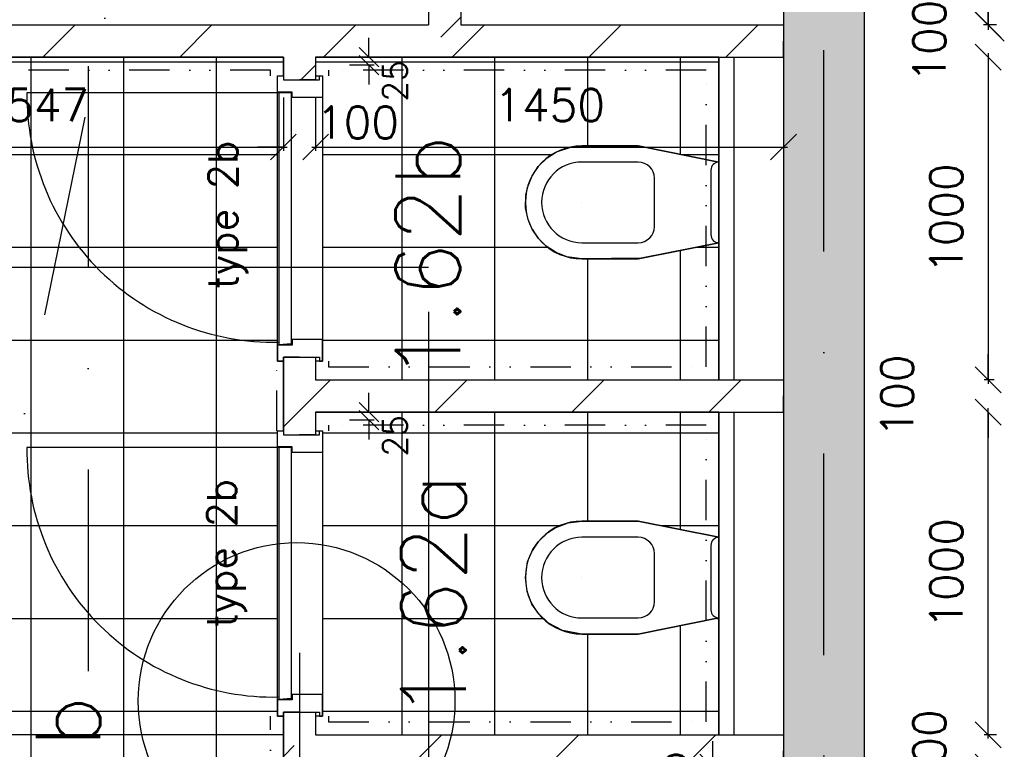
# Model space of a CAD drawing. Extents: x -171140 to 151546, y -8083 to 162438.
# Tile 82 of 96: x 38490 to 41541, y 83257 to 85518. Entities that reach past the tile are written whole.
import ezdxf
from ezdxf.enums import TextEntityAlignment as Align

# ---------------------------------------------------------------- set-up
doc = ezdxf.new("R2010")
doc.units = 0
doc.header["$LTSCALE"] = 50
doc.header["$MEASUREMENT"] = 0
doc.header["$PDMODE"] = 3
doc.header["$PDSIZE"] = 0.001
for name, pattern in [('DIVIDE', [31.25, 12.5, -6.25, 0, -6.25, 0, -6.25]), ('HIDDEN2', [0.1875, 0.125, -0.0625]), ('STRAM_0WT$0$DASHDOT', [25, 12.5, -6.25, 0, -6.25])]:
    doc.linetypes.add(name, pattern=pattern)
doc.layers.get('0').update_dxf_attribs({"linetype": 'CONTINUOUS'})
doc.layers.get('DEFPOINTS').update_dxf_attribs({"linetype": 'CONTINUOUS'})
for name, color, linetype in [('00', 7, 'CONTINUOUS'), ('_DETAILNUMMERS', 4, 'CONTINUOUS'), ('_DETAILNUMMERSTEKST', 4, 'CONTINUOUS'), ('A--A21--_F12--', 7, 'CONTINUOUS'), ('A--A21--_F123-', 9, 'CONTINUOUS'), ('A--A22--_F123-', 9, 'CONTINUOUS'), ('A--L08A1_HULPLIJNEN', 7, 'CONTINUOUS'), ('A--L21--', 3, 'CONTINUOUS'), ('A--L21--_F12--', 7, 'CONTINUOUS'), ('A--L22--_F-2--', 7, 'CONTINUOUS'), ('A--L24AC1_TRAPPEN', 1, 'HIDDEN2'), ('A--L32--', 7, 'CONTINUOUS'), ('A--L32--_F123-', 1, 'CONTINUOUS'), ('A--L32--_F123-DRAAIR', 7, 'CONTINUOUS'), ('A--L70--INVENTARIS', 2, 'CONTINUOUS'), ('A--L74--', 7, 'CONTINUOUS'), ('A--L74--_F-23-', 7, 'CONTINUOUS'), ('A--M$1A-_F123-', 1, 'CONTINUOUS'), ('A--M1$A-_F123-', 1, 'CONTINUOUS'), ('A--T$1A-_F123-_R', 4, 'CONTINUOUS'), ('STRAM_0WT$0$A--L$7A-_STRAM', 1, 'STRAM_0WT$0$DASHDOT'), ('TEGELS', 253, 'CONTINUOUS'), ('TEKSTKOZIJNMERK', 2, 'CONTINUOUS'), ('X--LR---_CP', 7, 'CONTINUOUS')]:
    doc.layers.add(name, color=color, linetype=linetype)
doc.styles.add('ALFA-0_25', font='ROMANS')
doc.styles.add('B-01', font='SIMPLEX.SHX', dxfattribs={"width": 0.8, "height": 4.5})
doc.styles.add('HIEMSTRA', font='romans.shx')
doc.dimstyles.new('BEILEN', dxfattribs={"dimscale": 40, "dimtxt": 2.5, "dimasz": 2, "dimexe": 0.3, "dimexo": 0.3, "dimgap": 2, "dimtad": 1, "dimdec": 0, "dimzin": 0, "dimtxsty": 'HIEMSTRA', "dimblk1": 'OBLIQUE', "dimblk2": 'OBLIQUE', "dimsah": 1, "dimcen": -0.09, "dimdle": 0.3, "dimse1": 1, "dimclrd": 2, "dimclre": 2, "dimclrt": 3, "dimazin": 3, "dimtfac": 1, "dimtdec": 4, "dimtofl": 0, "dimtmove": 0, "dimatfit": 3, "dimtvp": 625, "dimtolj": 1, "dimtzin": 0})
doc.dimstyles.get("Standard").update_dxf_attribs({"dimscale": 40, "dimtxt": 2.5, "dimasz": 2, "dimexe": 0.3, "dimexo": 0.3, "dimgap": 2, "dimtad": 0, "dimdec": 0, "dimzin": 0, "dimtxsty": 'HIEMSTRA', "dimblk1": 'OBLIQUE', "dimblk2": 'OBLIQUE', "dimsah": 1, "dimcen": -0.09, "dimdle": 0.3, "dimse1": 1, "dimclrd": 2, "dimclre": 2, "dimclrt": 3, "dimazin": 3, "dimtfac": 1, "dimtdec": 4, "dimtix": 1, "dimtmove": 0, "dimatfit": 3, "dimtvp": 625, "dimtolj": 1, "dimtzin": 0})
doc.dimstyles.new('STANDARD$0', dxfattribs={"dimscale": 50, "dimtxt": 2.5, "dimasz": 2, "dimexe": 2, "dimexo": 0, "dimgap": 2, "dimtad": 1, "dimdec": 0, "dimzin": 0, "dimtxsty": 'ALFA-0_25', "dimblk1": 'OBLIQUE', "dimblk2": 'OBLIQUE', "dimsah": 1, "dimcen": -3, "dimdle": 2, "dimclrd": 1, "dimclre": 1, "dimclrt": 2, "dimazin": 3, "dimtfac": 0.666667, "dimtofl": 0, "dimtmove": 0, "dimatfit": 3, "dimtvp": 0.833333, "dimtolj": 1, "dimtzin": 0})
pattern_1 = [(45, (-39357.13, -84351.86), (-212.132, 212.132), [])]
pattern_2 = [(45, (-39357.13, -85451.86), (-212.132, 212.132), [])]
pattern_3 = [(45, (-39357.13, -83251.86), (-212.132, 212.132), [])]

# ---------------------------------------------------------------- blocks, each defined once
blk = doc.blocks.new('*U1201')
at = {"layer": 'A--A22--_F123-', "linetype": 'CONTINUOUS'}
h = blk.add_hatch(dxfattribs=at)
h.set_pattern_fill('ALFALINE', color=256, scale=300, style=0)
h.set_pattern_definition(pattern_1)
h.paths.add_polyline_path([(0, 0), (50, 50), (1500, 50), (1500, 0), (1500, -50), (50, -50)])
at = {"layer": 'A--L22--_F-2--', "color": 3, "linetype": 'CONTINUOUS'}
for points in [[(50, 50), (50, 50), (1500, 50), (1500, 0)], [(50, -50), (50, -50), (1500, -50), (1500, 0)]]:
    blk.add_lwpolyline(points, dxfattribs=at)
blk = doc.blocks.new('Q070119-')
at = {"layer": 'X--LR---_CP'}
for p in [(0, 0), (0, 0), (350, 0)]:
    blk.add_point(p, dxfattribs=at)
blk = doc.blocks.new('Q070120-')
at = {"layer": 'X--LR---_CP'}
for p in [(0, 0), (0, 0), (350, 0)]:
    blk.add_point(p, dxfattribs=at)
blk = doc.blocks.new('Q070121-')
at = {"layer": 'X--LR---_CP', "color": 3}
blk.add_point((600, 0), dxfattribs=at)
blk.add_point((600, 0), dxfattribs=at)
blk.add_point((600, 0), dxfattribs=at)
blk = doc.blocks.new('Q070065-')
at = {"layer": 'A--L74--_F-23-', "color": 1, "linetype": 'CONTINUOUS'}
for points in [[(125, 0), (175, -250), (175, -425, -1), (-175, -425), (-175, -250), (-125, 0)], [(-125, 0), (125, 0, -0.41), (100, -25), (-100, -25, -0.41), (-125, 0)], [(-75, -200), (75, -200, -0.41), (125, -250), (125, -425, -1), (-125, -425), (-125, -250, -0.41), (-75, -200)]]:
    blk.add_lwpolyline(points, format="xyb", dxfattribs=at)
at = {"layer": 'A--L74--_F-23-', "color": 255}
blk.add_circle((0, 0), 0.0123, dxfattribs=at)
at = {"layer": 'X--LR---_CP'}
for p in [(-125, 0), (-125, 0), (0, -425)]:
    blk.add_point(p, dxfattribs=at)
at = {"layer": 'A--L74--'}
for name, p, rotation in [('Q070120-', (-175, 0), 0.08), ('Q070121-', (0, 0), 270)]:
    blk.add_blockref(name, p, dxfattribs=dict(at, rotation=rotation))
at = {"layer": 'A--L74--', "extrusion": (0, -1, 0)}
blk.add_blockref('Q070119-', (-175, 0), dxfattribs=at)
blk = doc.blocks.new('DR_780TYPE2')
at = {"layer": 'A--L32--_F123-', "color": 1}
blk.add_line((67, 0), (817, 0), dxfattribs=at)
at = {"layer": 'A--L32--_F123-'}
for points in [[(0, 9), (0, 0), (67, 0), (67, 93.8), (50, 93.8), (50, 139), (0, 139), (0, 121), (12, 121), (12, 9), (0, 9)], [(52, 95.6), (52, 135.6), (832, 135.6), (829, 95.6), (52, 95.6)], [(884, 9), (884, 0), (817, 0), (817, 93.8), (834, 93.8), (834, 139), (884, 139), (884, 121), (872, 121), (872, 9), (884, 9)]]:
    blk.add_lwpolyline(points, close=True, dxfattribs=at)
at = {"layer": 'A--L32--_F123-DRAAIR', "color": 1}
blk.add_lwpolyline([(52, 135.6), (52, 915.6, -0.423925), (824.9, 135.8)], format="xyb", dxfattribs=at)
at = {"layer": 'X--LR---_CP', "color": 1}
for p in [(12, 121), (12, 9)]:
    blk.add_point(p, dxfattribs=at)
at = {"layer": 'X--LR---_CP', "color": 2}
for p in [(872, 121), (872, 9)]:
    blk.add_point(p, dxfattribs=at)
at = {"layer": 'X--LR---_CP'}
blk.add_point((0, 0), dxfattribs=at)
blk = doc.blocks.new('_OBLIQUE')
at = {"color": 0, "linetype": 'BYBLOCK'}
blk.add_line((-0.5, -0.5), (0.5, 0.5), dxfattribs=at)
blk = doc.blocks.new('*D79')
at = {"layer": 'A--M$1A-_F123-', "color": 2}
for p, q in [((41491.3, 83301.9), (41491.3, 83381.9)), ((41517.3, 83301.9), (41479.3, 83301.9)), ((41491.3, 83201.9), (41491.3, 83121.9))]:
    blk.add_line(p, q, dxfattribs=at)
at = {"layer": 'DEFPOINTS', "color": 0}
for p in [(41491.3, 83301.9), (41529.3, 83301.9), (41529.3, 83201.9)]:
    blk.add_point(p, dxfattribs=at)
at = {"layer": 'A--M$1A-_F123-', "color": 2, "xscale": 80, "yscale": 80, "zscale": 80}
for p, rotation in [((41491.3, 83301.9), 270), ((41491.3, 83201.9), 90)]:
    blk.add_blockref('_OBLIQUE', p, dxfattribs=dict(at, rotation=rotation))
at = {"layer": 'A--M$1A-_F123-', "color": 3, "insert": (41309.3, 83251.9), "char_height": 100, "attachment_point": 5, "rotation": 90, "style": 'HIEMSTRA'}
blk.add_mtext('\\A1;100', dxfattribs=at)
blk = doc.blocks.new('*D81')
at = {"layer": 'A--M$1A-_F123-', "color": 2}
for p, q in [((41491.3, 85413.9), (41491.3, 84389.9)), ((41509.7, 84401.9), (41479.3, 84401.9))]:
    blk.add_line(p, q, dxfattribs=at)
at = {"layer": 'DEFPOINTS', "color": 0}
for p in [(41521.7, 85401.9), (41491.3, 84401.9), (41521.7, 84401.9)]:
    blk.add_point(p, dxfattribs=at)
at = {"layer": 'A--M$1A-_F123-', "color": 2, "xscale": 80, "yscale": 80, "zscale": 80}
for p, rotation in [((41491.3, 85401.9), 90), ((41491.3, 84401.9), 270)]:
    blk.add_blockref('_OBLIQUE', p, dxfattribs=dict(at, rotation=rotation))
at = {"layer": 'A--M$1A-_F123-', "color": 3, "insert": (41361.3, 84901.9), "char_height": 100, "attachment_point": 5, "rotation": 90, "style": 'HIEMSTRA'}
blk.add_mtext('\\A1;1000', dxfattribs=at)
blk = doc.blocks.new('*D82')
at = {"layer": 'A--M$1A-_F123-', "color": 2}
for p, q in [((41491.3, 85501.9), (41491.3, 85581.9)), ((41517.3, 85501.9), (41479.3, 85501.9)), ((41491.3, 85401.9), (41491.3, 85321.9))]:
    blk.add_line(p, q, dxfattribs=at)
at = {"layer": 'DEFPOINTS', "color": 0}
for p in [(41491.3, 85501.9), (41529.3, 85501.9), (41529.3, 85401.9)]:
    blk.add_point(p, dxfattribs=at)
at = {"layer": 'A--M$1A-_F123-', "color": 2, "xscale": 80, "yscale": 80, "zscale": 80}
for p, rotation in [((41491.3, 85501.9), 270), ((41491.3, 85401.9), 90)]:
    blk.add_blockref('_OBLIQUE', p, dxfattribs=dict(at, rotation=rotation))
at = {"layer": 'A--M$1A-_F123-', "color": 3, "insert": (41309.3, 85451.9), "char_height": 100, "attachment_point": 5, "rotation": 90, "style": 'HIEMSTRA'}
blk.add_mtext('\\A1;100', dxfattribs=at)
blk = doc.blocks.new('*D83')
at = {"layer": 'A--M$1A-_F123-', "color": 2}
for p, q in [((41491.3, 87111.9), (41491.3, 85486.9)), ((41506.7, 85501.9), (41476.3, 85501.9))]:
    blk.add_line(p, q, dxfattribs=at)
at = {"layer": 'DEFPOINTS', "color": 0}
for p in [(41521.7, 87096.9), (41491.3, 85501.9), (41521.7, 85501.9)]:
    blk.add_point(p, dxfattribs=at)
at = {"layer": 'A--M$1A-_F123-', "color": 2, "xscale": 100, "yscale": 100, "zscale": 100}
for p, rotation in [((41491.3, 87096.9), 90), ((41491.3, 85501.9), 270)]:
    blk.add_blockref('_OBLIQUE', p, dxfattribs=dict(at, rotation=rotation))
at = {"layer": 'A--M$1A-_F123-', "color": 3, "insert": (41328.4, 86404.8), "char_height": 125, "attachment_point": 5, "rotation": 90, "style": 'HIEMSTRA'}
blk.add_mtext('\\A1;1595', dxfattribs=at)
blk = doc.blocks.new('STRAM_0WT')
at = {"layer": 'STRAM_0WT$0$A--L$7A-_STRAM'}
for p, q in [((-34180.516, 66443.644), (-38993.943, 42813.838)), ((-34634.944, 23800), (-34634.801, 63702.184)), ((-36914.938, 63128.251), (-36914.938, 23800))]:
    blk.add_line(p, q, dxfattribs=at)
blk = doc.blocks.new('*U1056')
at = {"layer": 'A--A22--_F123-', "linetype": 'CONTINUOUS'}
h = blk.add_hatch(dxfattribs=at)
h.set_pattern_fill('ALFALINE', color=256, scale=300, style=0)
h.set_pattern_definition([(45, (-39807.13, -86203.86), (-212.132, 212.132), [])])
h.paths.add_polyline_path([(0, 0), (50, 0), (50, -702), (0, -752), (-50, -702), (-50, 0)])
at = {"layer": 'A--L22--_F-2--', "color": 3, "linetype": 'CONTINUOUS'}
for points in [[(0, 0), (-50, 0), (-50, -702), (-50, -702)], [(0, 0), (50, 0), (50, -702), (50, -702)]]:
    blk.add_lwpolyline(points, dxfattribs=at)
blk = doc.blocks.new('*U1040')
at = {"layer": 'A--A22--_F123-', "linetype": 'CONTINUOUS'}
h = blk.add_hatch(dxfattribs=at)
h.set_pattern_fill('ALFALINE', color=256, scale=300, style=0)
h.set_pattern_definition([(45, (-39807.13, -85451.86), (-212.132, 212.132), [])])
h.paths.add_polyline_path([(0, 0), (50, 50), (1050, 50), (1050, 0), (1050, -50), (0, -50)])
at = {"layer": 'A--L22--_F-2--', "color": 3, "linetype": 'CONTINUOUS'}
for points in [[(50, 50), (50, 50), (1050, 50), (1050, 0)], [(0, -50), (0, -50), (1050, -50), (1050, 0)]]:
    blk.add_lwpolyline(points, dxfattribs=at)
blk = doc.blocks.new('*U1039')
at = {"layer": 'A--A22--_F123-', "linetype": 'CONTINUOUS'}
h = blk.add_hatch(dxfattribs=at)
h.set_pattern_fill('ALFALINE', color=256, scale=300, style=0)
h.set_pattern_definition([(45, (-38105.6, -85451.86), (-212.132, 212.132), [])])
h.paths.add_polyline_path([(0, 0), (50, 50), (1251.5, 50), (1251.5, 0), (1201.5, -50), (0, -50)])
at = {"layer": 'A--L22--_F-2--', "color": 3, "linetype": 'CONTINUOUS'}
for points in [[(50, 50), (50, 50), (1251.5, 50), (1251.5, 50)], [(0, -50), (0, -50), (1201.5, -50), (1201.5, -50)]]:
    blk.add_lwpolyline(points, dxfattribs=at)
blk = doc.blocks.new('*U1038')
at = {"layer": 'A--A22--_F123-', "linetype": 'CONTINUOUS'}
h = blk.add_hatch(dxfattribs=at)
h.set_pattern_fill('ALFALINE', color=256, scale=300, style=0)
h.set_pattern_definition(pattern_2)
h.paths.add_polyline_path([(0, 0), (0, 50), (400, 50), (450, 0), (450, -50), (50, -50)])
at = {"layer": 'A--L22--_F-2--', "color": 3, "linetype": 'CONTINUOUS'}
for points in [[(0, 50), (0, 50), (400, 50), (400, 50)], [(50, -50), (50, -50), (450, -50), (450, -50)]]:
    blk.add_lwpolyline(points, dxfattribs=at)
blk = doc.blocks.new('*U1037')
at = {"layer": 'A--A22--_F123-', "linetype": 'CONTINUOUS'}
h = blk.add_hatch(dxfattribs=at)
h.set_pattern_fill('ALFALINE', color=256, scale=300, style=0)
h.set_pattern_definition(pattern_3)
h.paths.add_polyline_path([(0, 0), (50, 50), (1500, 50), (1500, 0), (1500, -50), (50, -50)])
at = {"layer": 'A--L22--_F-2--', "color": 3, "linetype": 'CONTINUOUS'}
for points in [[(50, 50), (50, 50), (1500, 50), (1500, 0)], [(50, -50), (50, -50), (1500, -50), (1500, 0)]]:
    blk.add_lwpolyline(points, dxfattribs=at)
blk = doc.blocks.new('*U1033')
at = {"layer": 'A--A22--_F123-', "linetype": 'CONTINUOUS'}
h = blk.add_hatch(dxfattribs=at)
h.set_pattern_fill('ALFALINE', color=256, scale=300, style=0)
h.set_pattern_definition([(45, (-39357.13, -83371.86), (-212.132, 212.132), [])])
h.paths.add_polyline_path([(0, 0), (50, 0), (50, -70), (0, -120), (-50, -170), (-50, 0)])
at = {"layer": 'A--L22--_F-2--', "color": 3, "linetype": 'CONTINUOUS'}
for points in [[(0, 0), (-50, 0), (-50, -170), (-50, -170)], [(0, 0), (50, 0), (50, -70), (50, -70)]]:
    blk.add_lwpolyline(points, dxfattribs=at)
blk = doc.blocks.new('*U1032')
at = {"layer": 'A--A22--_F123-', "linetype": 'CONTINUOUS'}
h = blk.add_hatch(dxfattribs=at)
h.set_pattern_fill('ALFALINE', color=256, scale=300, style=0)
h.set_pattern_definition(pattern_3)
h.paths.add_polyline_path([(0, 0), (-50, 50), (-50, -600), (0, -650), (50, -650), (50, -50)])
at = {"layer": 'A--L22--_F-2--', "color": 3, "linetype": 'CONTINUOUS'}
for points in [[(-50, 50), (-50, 50), (-50, -600), (-50, -600)], [(50, -50), (50, -50), (50, -650), (50, -650)]]:
    blk.add_lwpolyline(points, dxfattribs=at)
blk = doc.blocks.new('*D277')
at = {"layer": 'A--M$1A-_F123-', "color": 2, "linetype": 'CONTINUOUS'}
for p, q in [((41491.3, 84401.9), (41491.3, 84481.9)), ((41491.3, 84301.9), (41491.3, 84221.9))]:
    blk.add_line(p, q, dxfattribs=at)
at = {"layer": 'DEFPOINTS', "color": 0, "linetype": 'CONTINUOUS'}
for p in [(41491.3, 84401.9), (41491.3, 84301.9), (41491.3, 84301.9)]:
    blk.add_point(p, dxfattribs=at)
at = {"layer": 'A--M$1A-_F123-', "color": 2, "linetype": 'CONTINUOUS', "xscale": 80, "yscale": 80, "zscale": 80}
for p, rotation in [((41491.3, 84401.9), 270), ((41491.3, 84301.9), 90)]:
    blk.add_blockref('_OBLIQUE', p, dxfattribs=dict(at, rotation=rotation))
at = {"layer": 'A--M$1A-_F123-', "color": 3, "linetype": 'CONTINUOUS', "insert": (41209.3, 84351.9), "char_height": 100, "attachment_point": 5, "rotation": 90, "style": 'HIEMSTRA'}
blk.add_mtext('\\A1;100', dxfattribs=at)
blk = doc.blocks.new('*D278')
at = {"layer": 'A--M$1A-_F123-', "color": 2, "linetype": 'CONTINUOUS'}
blk.add_line((41491.3, 83289.9), (41491.3, 84313.9), dxfattribs=at)
at = {"layer": 'DEFPOINTS', "color": 0, "linetype": 'CONTINUOUS'}
for p in [(41491.3, 84301.9), (41491.3, 84301.9), (41491.3, 83301.9)]:
    blk.add_point(p, dxfattribs=at)
at = {"layer": 'A--M$1A-_F123-', "color": 2, "linetype": 'CONTINUOUS', "xscale": 80, "yscale": 80, "zscale": 80}
for p, rotation in [((41491.3, 84301.9), 90), ((41491.3, 83301.9), 270)]:
    blk.add_blockref('_OBLIQUE', p, dxfattribs=dict(at, rotation=rotation))
at = {"layer": 'A--M$1A-_F123-', "color": 3, "linetype": 'CONTINUOUS', "insert": (41361.3, 83801.9), "char_height": 100, "attachment_point": 5, "rotation": 90, "style": 'HIEMSTRA'}
blk.add_mtext('\\A1;1000', dxfattribs=at)
blk = doc.blocks.new('*D280')
at = {"layer": 'A--M$1A-_F123-', "color": 2, "linetype": 'CONTINUOUS'}
for p, q in [((39307.1, 85276.9), (39307.1, 85111.4)), ((37748, 85123.4), (39319.1, 85123.4))]:
    blk.add_line(p, q, dxfattribs=at)
at = {"layer": 'DEFPOINTS', "color": 0, "linetype": 'CONTINUOUS'}
for p in [(39307.1, 85288.9), (37760, 85123.4), (39307.1, 85123.4)]:
    blk.add_point(p, dxfattribs=at)
at = {"layer": 'A--M$1A-_F123-', "color": 2, "linetype": 'CONTINUOUS', "xscale": 80, "yscale": 80, "zscale": 80, "rotation": 180}
blk.add_blockref('_OBLIQUE', (37760, 85123.4), dxfattribs=at)
at = {"layer": 'A--M$1A-_F123-', "color": 2, "linetype": 'CONTINUOUS', "xscale": 80, "yscale": 80, "zscale": 80}
blk.add_blockref('_OBLIQUE', (39307.1, 85123.4), dxfattribs=at)
at = {"layer": 'A--M$1A-_F123-', "color": 3, "linetype": 'CONTINUOUS', "insert": (38533.6, 85253.4), "char_height": 100, "attachment_point": 5, "style": 'HIEMSTRA'}
blk.add_mtext('\\A1;1547', dxfattribs=at)
blk = doc.blocks.new('*D281')
at = {"layer": 'A--M$1A-_F123-', "color": 2, "linetype": 'CONTINUOUS'}
for p, q in [((39407.1, 85276.9), (39407.1, 85111.4)), ((39307.1, 85123.4), (39227.1, 85123.4)), ((39407.1, 85123.4), (39487.1, 85123.4))]:
    blk.add_line(p, q, dxfattribs=at)
at = {"layer": 'DEFPOINTS', "color": 0, "linetype": 'CONTINUOUS'}
for p in [(39407.1, 85288.9), (39307.1, 85280.9), (39407.1, 85123.4)]:
    blk.add_point(p, dxfattribs=at)
at = {"layer": 'A--M$1A-_F123-', "color": 2, "linetype": 'CONTINUOUS', "xscale": 80, "yscale": 80, "zscale": 80}
blk.add_blockref('_OBLIQUE', (39307.1, 85123.4), dxfattribs=at)
at = {"layer": 'A--M$1A-_F123-', "color": 2, "linetype": 'CONTINUOUS', "xscale": 80, "yscale": 80, "zscale": 80, "rotation": 180}
blk.add_blockref('_OBLIQUE', (39407.1, 85123.4), dxfattribs=at)
at = {"layer": 'A--M$1A-_F123-', "color": 3, "linetype": 'CONTINUOUS', "insert": (39537.2, 85199.6), "char_height": 100, "attachment_point": 5, "style": 'HIEMSTRA'}
blk.add_mtext('\\A1;100', dxfattribs=at)
blk = doc.blocks.new('*D282')
at = {"layer": 'A--M$1A-_F123-', "color": 2, "linetype": 'CONTINUOUS'}
for p, q in [((40857.1, 85276.9), (40857.1, 85111.4)), ((39395.1, 85123.4), (40869.1, 85123.4))]:
    blk.add_line(p, q, dxfattribs=at)
at = {"layer": 'DEFPOINTS', "color": 0, "linetype": 'CONTINUOUS'}
for p in [(39407.1, 85288.9), (40857.1, 85288.9), (40857.1, 85123.4)]:
    blk.add_point(p, dxfattribs=at)
at = {"layer": 'A--M$1A-_F123-', "color": 2, "linetype": 'CONTINUOUS', "xscale": 80, "yscale": 80, "zscale": 80, "rotation": 180}
blk.add_blockref('_OBLIQUE', (39407.1, 85123.4), dxfattribs=at)
at = {"layer": 'A--M$1A-_F123-', "color": 2, "linetype": 'CONTINUOUS', "xscale": 80, "yscale": 80, "zscale": 80}
blk.add_blockref('_OBLIQUE', (40857.1, 85123.4), dxfattribs=at)
at = {"layer": 'A--M$1A-_F123-', "color": 3, "linetype": 'CONTINUOUS', "insert": (40132.1, 85253.4), "char_height": 100, "attachment_point": 5, "style": 'HIEMSTRA'}
blk.add_mtext('\\A1;1450', dxfattribs=at)
blk = doc.blocks.new('*U1021')
at = {"layer": 'A--A21--_F123-', "linetype": 'CONTINUOUS'}
blk.add_hatch(color=256, dxfattribs=at).paths.add_polyline_path([(0, 0), (125, 125), (125, -7030), (0, -7030), (-125, -7030), (-125, -125)])
at = {"layer": 'A--A21--_F12--', "color": 8}
for points in [[(0, 0), (125, 125), (0, -7030), (125, -7030)], [(0, -7030), (-125, -7030), (0, 0), (-125, -125)]]:
    blk.add_solid(points, dxfattribs=at)
at = {"layer": 'A--L21--_F12--', "color": 3, "linetype": 'CONTINUOUS'}
for points in [[(125, 125), (125, 125), (125, -7030), (0, -7030)], [(-125, -125), (-125, -125), (-125, -7030), (0, -7030)]]:
    blk.add_lwpolyline(points, dxfattribs=at)
blk = doc.blocks.new('*D366')
at = {"layer": 'A--M$1A-_F123-', "color": 2, "linetype": 'CONTINUOUS'}
for p, q in [((40637.6, 83201.9), (40637.6, 83281.9)), ((40637.6, 83201.9), (40637.6, 83046.9)), ((40690.7, 83046.9), (40625.6, 83046.9)), ((40637.6, 83046.9), (40637.6, 82966.9))]:
    blk.add_line(p, q, dxfattribs=at)
at = {"layer": 'DEFPOINTS', "color": 0, "linetype": 'CONTINUOUS'}
for p in [(40702.7, 83201.9), (40637.6, 83046.9), (40702.7, 83046.9)]:
    blk.add_point(p, dxfattribs=at)
at = {"layer": 'A--M$1A-_F123-', "color": 2, "linetype": 'CONTINUOUS', "xscale": 80, "yscale": 80, "zscale": 80}
for p, rotation in [((40637.6, 83201.9), 270), ((40637.6, 83046.9), 90)]:
    blk.add_blockref('_OBLIQUE', p, dxfattribs=dict(at, rotation=rotation))
at = {"layer": 'A--M$1A-_F123-', "color": 3, "linetype": 'CONTINUOUS', "insert": (40507.6, 83124.4), "char_height": 100, "attachment_point": 5, "rotation": 90, "style": 'HIEMSTRA'}
blk.add_mtext('\\A1;155', dxfattribs=at)
blk = doc.blocks.new('*U925')
at = {"layer": 'A--A22--_F123-', "linetype": 'CONTINUOUS'}
h = blk.add_hatch(dxfattribs=at)
h.set_pattern_fill('ALFALINE', color=256, scale=300, style=0)
h.set_pattern_definition([(45, (-39357.13, -84471.86), (-212.132, 212.132), [])])
h.paths.add_polyline_path([(0, 0), (50, 0), (50, -70), (0, -120), (-50, -120), (-50, 0)])
at = {"layer": 'A--L22--_F-2--', "color": 3, "linetype": 'CONTINUOUS'}
for points in [[(0, 0), (-50, 0), (-50, -120), (-50, -120)], [(0, 0), (50, 0), (50, -70), (50, -70)]]:
    blk.add_lwpolyline(points, dxfattribs=at)
blk = doc.blocks.new('*U924')
at = {"layer": 'A--A22--_F123-', "linetype": 'CONTINUOUS'}
h = blk.add_hatch(dxfattribs=at)
h.set_pattern_fill('ALFALINE', color=256, scale=300, style=0)
h.set_pattern_definition(pattern_1)
h.paths.add_polyline_path([(0, 0), (50, -50), (50, -120), (0, -120), (-50, -120), (-50, 0)])
at = {"layer": 'A--L22--_F-2--', "color": 3, "linetype": 'CONTINUOUS'}
for points in [[(-50, 0), (-50, 0), (-50, -120), (0, -120)], [(50, -50), (50, -50), (50, -120), (0, -120)]]:
    blk.add_lwpolyline(points, dxfattribs=at)
blk = doc.blocks.new('*U923')
at = {"layer": 'A--A22--_F123-', "linetype": 'CONTINUOUS'}
h = blk.add_hatch(dxfattribs=at)
h.set_pattern_fill('ALFALINE', color=256, scale=300, style=0)
h.set_pattern_definition(pattern_2)
h.paths.add_polyline_path([(0, 0), (50, -50), (50, -120), (0, -120), (-50, -120), (-50, -50)])
at = {"layer": 'A--L22--_F-2--', "color": 3, "linetype": 'CONTINUOUS'}
for points in [[(-50, -50), (-50, -50), (-50, -120), (0, -120)], [(50, -50), (50, -50), (50, -120), (0, -120)]]:
    blk.add_lwpolyline(points, dxfattribs=at)
blk = doc.blocks.new('*D485')
at = {"layer": 'A--M1$A-_F123-', "color": 1}
for p, q in [((39572.4, 85401.9), (39572.4, 85461.9)), ((39588.3, 85401.9), (39512.4, 85401.9)), ((39588.3, 85376.9), (39512.4, 85376.9)), ((39572.4, 85376.9), (39572.4, 85316.9))]:
    blk.add_line(p, q, dxfattribs=at)
at = {"layer": 'DEFPOINTS', "color": 0}
for p in [(39588.3, 85401.9), (39572.4, 85376.9), (39588.3, 85376.9)]:
    blk.add_point(p, dxfattribs=at)
at = {"layer": 'A--M1$A-_F123-', "color": 1, "xscale": 60, "yscale": 60, "zscale": 60}
for p, rotation in [((39572.4, 85401.9), 270), ((39572.4, 85376.9), 90)]:
    blk.add_blockref('_OBLIQUE', p, dxfattribs=dict(at, rotation=rotation))
at = {"layer": 'A--M1$A-_F123-', "color": 2, "insert": (39652.8, 85328.3), "char_height": 75, "attachment_point": 5, "rotation": 90, "style": 'ALFA-0_25'}
blk.add_mtext('\\A1;25', dxfattribs=at)
blk = doc.blocks.new('*D486')
at = {"layer": 'A--M1$A-_F123-', "color": 1}
for p, q in [((39572.4, 84301.9), (39572.4, 84361.9)), ((39588.3, 84301.9), (39512.4, 84301.9)), ((39588.3, 84276.9), (39512.4, 84276.9)), ((39572.4, 84276.9), (39572.4, 84216.9))]:
    blk.add_line(p, q, dxfattribs=at)
at = {"layer": 'DEFPOINTS', "color": 0}
for p in [(39588.3, 84301.9), (39572.4, 84276.9), (39588.3, 84276.9)]:
    blk.add_point(p, dxfattribs=at)
at = {"layer": 'A--M1$A-_F123-', "color": 1, "xscale": 60, "yscale": 60, "zscale": 60}
for p, rotation in [((39572.4, 84301.9), 270), ((39572.4, 84276.9), 90)]:
    blk.add_blockref('_OBLIQUE', p, dxfattribs=dict(at, rotation=rotation))
at = {"layer": 'A--M1$A-_F123-', "color": 2, "insert": (39652.8, 84228.3), "char_height": 75, "attachment_point": 5, "rotation": 90, "style": 'ALFA-0_25'}
blk.add_mtext('\\A1;25', dxfattribs=at)
blk = doc.blocks.new('DETAILNR')
at = {"layer": '_DETAILNUMMERS'}
blk.add_circle((32.9, -23.2), 490.7, dxfattribs=at)
at = {"layer": 'X--LR---_CP'}
blk.add_point((0, 0), dxfattribs=at)
at = {"layer": '_DETAILNUMMERSTEKST', "style": 'ALFA-0_25'}
blk.add_attdef('DETAILNR', text='', height=200, rotation=90, dxfattribs=at).set_placement((-618.4, 223.8), align=Align.RIGHT)

msp = doc.modelspace()

# ---------------------------------------------------------------- hatches: boundary and pattern name
at = {"layer": 'TEGELS'}
h = msp.add_hatch(dxfattribs=at)
h.set_pattern_fill('NET', color=256, scale=2300, style=0)
h.paths.add_polyline_path([(37377.5, 83418.6), (37356.9, 83422.8), (37199.9, 82651.9), (39307.1, 82651.9), (39307.1, 83359.9), (39289.1, 83359.9), (39289.1, 84243.9), (39307.1, 84243.9), (39307.1, 84459.9), (39289.1, 84459.9), (39289.1, 85343.9), (39307.1, 85343.9), (39307.1, 85401.9), (37760, 85401.9), (37553.3, 84387.1), (37573.9, 84382.9)])
h = msp.add_hatch(dxfattribs=at)
h.set_pattern_fill('NET', color=256, scale=2300, style=0)
h.paths.add_polyline_path([(39428.1, 84459.9), (39407.1, 84459.9), (39407.1, 84401.9), (40657.1, 84401.9), (40657.1, 84826.9), (40416, 84778.6), (40232.1, 84776.9), (40185.9, 84783.1), (40152.1, 84796.2), (40121.7, 84816.1), (40097.3, 84840.3), (40077.9, 84869.2), (40065.3, 84899), (40057.9, 84935.2), (40058.5, 84973.5), (40063.5, 84998.5), (40077.7, 85034.1), (40096.8, 85062.8), (40124.4, 85089.8), (40153.6, 85108.2), (40197.5, 85123.4), (40232.1, 85126.9), (40407.1, 85126.9), (40657.1, 85076.9), (40657.1, 85401.9), (39407.1, 85401.9), (39407.1, 85343.9), (39428.1, 85343.9)])
h = msp.add_hatch(dxfattribs=at)
h.set_pattern_fill('NET', color=256, scale=2300, style=0)
h.paths.add_polyline_path([(39428.1, 83359.9), (39407.1, 83359.9), (39407.1, 83301.9), (40657.1, 83301.9), (40657.1, 83664), (40407.1, 83614), (40232.1, 83614), (40171.8, 83624.7), (40128.3, 83648.1), (40097.2, 83677.6), (40077.4, 83707.2), (40062.6, 83745.5), (40057.1, 83789), (40064.1, 83837.7), (40080.2, 83875.8), (40096.4, 83899.4), (40126.8, 83928.7), (40149.6, 83943.3), (40189.5, 83958.7), (40232.1, 83964), (40407.1, 83964), (40657.1, 83914), (40657.1, 84301.9), (39407.1, 84301.9), (39407.1, 84244), (39428.1, 84244)])

# ---------------------------------------------------------------- linework, layer by layer
at = {"linetype": 'CONTINUOUS'}
for p, q in [((40657.1, 85401.9), (40657.1, 84401.9)), ((40703.1, 85401.9), (40703.1, 84401.9)), ((40657.1, 84301.9), (40657.1, 83301.9)), ((40703.1, 84301.9), (40703.1, 83301.9))]:
    msp.add_line(p, q, dxfattribs=at)
at = {"layer": 'A--L08A1_HULPLIJNEN', "linetype": 'CONTINUOUS'}
for p, q in [((37870.4, 84751), (39757.1, 84751)), ((39757.1, 84612.9), (39757.1, 82871.3))]:
    msp.add_line(p, q, dxfattribs=at)
at = {"layer": 'A--L32--_F123-', "color": 1}
msp.add_line((39358.5, 82343.2), (39358.5, 83555.9), dxfattribs=at)
at = {"layer": 'A--L70--INVENTARIS', "linetype": 'CONTINUOUS'}
msp.add_line((39307.1, 83301.9), (37332.3, 83301.9), dxfattribs=at)
at = {"layer": 'TEGELS'}
for points in [[(37377.5, 83418.6), (37356.9, 83422.8), (37199.9, 82651.9), (39307.1, 82651.9), (39307.1, 83359.9), (39289.1, 83359.9), (39289.1, 84243.9), (39307.1, 84243.9), (39307.1, 84459.9), (39289.1, 84459.9), (39289.1, 85343.9), (39307.1, 85343.9), (39307.1, 85401.9), (37760, 85401.9), (37553.3, 84387.1), (37573.9, 84382.9)], [(39428.1, 84459.9), (39407.1, 84459.9), (39407.1, 84401.9), (40657.1, 84401.9), (40657.1, 84826.9), (40416, 84778.6), (40232.1, 84776.9), (40185.9, 84783.1), (40152.1, 84796.2), (40121.7, 84816.1), (40097.3, 84840.3), (40077.9, 84869.2), (40065.3, 84899), (40057.9, 84935.2), (40058.5, 84973.5), (40063.5, 84998.5), (40077.7, 85034.1), (40096.8, 85062.8), (40124.4, 85089.8), (40153.6, 85108.2), (40197.5, 85123.4), (40232.1, 85126.9), (40407.1, 85126.9), (40657.1, 85076.9), (40657.1, 85401.9), (39407.1, 85401.9), (39407.1, 85343.9), (39428.1, 85343.9)], [(39428.1, 83359.9), (39407.1, 83359.9), (39407.1, 83301.9), (40657.1, 83301.9), (40657.1, 83664), (40407.1, 83614), (40232.1, 83614), (40171.8, 83624.7), (40128.3, 83648.1), (40097.2, 83677.6), (40077.4, 83707.2), (40062.6, 83745.5), (40057.1, 83789), (40064.1, 83837.7), (40080.2, 83875.8), (40096.4, 83899.4), (40126.8, 83928.7), (40149.6, 83943.3), (40189.5, 83958.7), (40232.1, 83964), (40407.1, 83964), (40657.1, 83914), (40657.1, 84301.9), (39407.1, 84301.9), (39407.1, 84244), (39428.1, 84244)]]:
    msp.add_lwpolyline(points, close=True, dxfattribs=at)
at = {"layer": 'TEGELS', "color": 3, "linetype": 'DIVIDE', "ltscale": 0.2}
for points in [[(39267.1, 85343.9), (39267.1, 85361.9), (37792.7, 85361.9), (37592.5, 84379.1)], [(39447.1, 84459.9), (39447.1, 84441.9), (40617.1, 84441.9), (40617.1, 85361.9), (39447.1, 85361.9), (39447.1, 85343.9)], [(39287.1, 84243.9), (39287.1, 84459.9)], [(39447.1, 83359.9), (39447.1, 83341.9), (40617.1, 83341.9), (40617.1, 84261.9), (39447.1, 84261.9), (39447.1, 84244)], [(37396.1, 83414.8), (37248.8, 82691.9), (39267.1, 82691.9), (39267.1, 83359.9)]]:
    msp.add_lwpolyline(points, dxfattribs=at)

# ---------------------------------------------------------------- block references
at = {"layer": '00'}
ref = msp.add_blockref('DETAILNR', (39324.8, 83373.9), dxfattribs=dict(at, rotation=90))
ref.add_attrib('DETAILNR', 'ih11b', dxfattribs={"layer": '_DETAILNUMMERSTEKST', "height": 200, "rotation": 90, "style": 'ALFA-0_25'}).set_placement((38739.4, 83424.1), align=Align.RIGHT)
at = {"layer": 'A--L21--', "linetype": 'CONTINUOUS'}
for name, p in [('*U1021', (40982.1, 88771.9)), ('*U1056', (39807.1, 86203.9)), ('*U1039', (38105.6, 85451.9)), ('*U1038', (39357.1, 85451.9)), ('*U1040', (39807.1, 85451.9)), ('*U923', (39357.1, 85451.9)), ('*U925', (39357.1, 84471.9)), ('*U1201', (39357.1, 84351.9)), ('*U924', (39357.1, 84351.9)), ('*U1033', (39357.1, 83371.9)), ('*U1032', (39357.1, 83251.9)), ('*U1037', (39357.1, 83251.9))]:
    msp.add_blockref(name, p, dxfattribs=at)
at = {"layer": 'A--L24AC1_TRAPPEN'}
msp.add_blockref('STRAM_0WT', (75617, 32246.9), dxfattribs=at)
at = {"layer": 'A--L32--', "xscale": -1, "rotation": 90}
for p in [(39428.1, 85343.9), (39428.1, 84243.9)]:
    msp.add_blockref('DR_780TYPE2', p, dxfattribs=at)
at = {"layer": 'A--L74--', "xscale": -1, "rotation": 270}
for p in [(40657.1, 84951.9), (40657.1, 83789)]:
    msp.add_blockref('Q070065-', p, dxfattribs=at)

# ---------------------------------------------------------------- texts
at = {"layer": 'A--T$1A-_F123-_R', "style": 'ALFA-0_25'}
for s, p in [('1.62b', (39855, 84399.4)), ('1.62a', (39872.1, 83350))]:
    msp.add_text(s, height=200, rotation=90, dxfattribs=at).set_placement(p)
at = {"layer": 'TEKSTKOZIJNMERK', "style": 'B-01'}
for p in [(39164.8, 84681), (39160.9, 83632.7)]:
    msp.add_text('type 2b', height=90, rotation=90, dxfattribs=at).set_placement(p)

# ---------------------------------------------------------------- dimensions: what is measured, and where the dimension line sits
at = {"layer": 'A--M$1A-_F123-'}
dim = msp.add_linear_dim(base=(41491.3, 85501.9), p1=(41521.7, 87096.9), p2=(41521.7, 85501.9), angle=90, dimstyle='BEILEN', override={"dimscale": 50, "dimtxsty": 'HIEMSTRA'}, dxfattribs=at)
dim.commit()
dim.dimension.update_dxf_attribs({"geometry": '*D83', "text_midpoint": (41328.4, 86404.8), "dimtype": 160})
for base, p1, p2, picture, middle in [((41491.3, 85501.9), (41529.3, 85401.9), (41529.3, 85501.9), '*D82', (41309.3, 85451.9)), ((41491.3, 84401.9), (41521.7, 85401.9), (41521.7, 84401.9), '*D81', (41361.3, 84901.9)), ((41491.3, 83301.9), (41529.3, 83201.9), (41529.3, 83301.9), '*D79', (41309.3, 83251.9))]:
    dim = msp.add_linear_dim(base=base, p1=p1, p2=p2, angle=90, dimstyle='BEILEN', dxfattribs=at)
    dim.commit()
    dim.dimension.update_dxf_attribs({"geometry": picture, "text_midpoint": middle})
at = {"layer": 'A--M$1A-_F123-', "linetype": 'CONTINUOUS'}
for base, p1, p2, picture, middle in [((39307.1, 85123.4), (37760, 85123.4), (39307.1, 85288.9), '*D280', (38533.6, 85253.4)), ((40857.1, 85123.4), (39407.1, 85288.9), (40857.1, 85288.9), '*D282', (40132.1, 85253.4))]:
    dim = msp.add_linear_dim(base=base, p1=p1, p2=p2, dimstyle='BEILEN', override={"dimse1": 1}, dxfattribs=at)
    dim.commit()
    dim.dimension.update_dxf_attribs({"geometry": picture, "text_midpoint": middle})
dim = msp.add_linear_dim(base=(39407.1, 85123.4), p1=(39307.1, 85280.9), p2=(39407.1, 85288.9), dimstyle='BEILEN', override={"dimse1": 1}, dxfattribs=at)
dim.commit()
dim.dimension.update_dxf_attribs({"geometry": '*D281', "text_midpoint": (39537.2, 85199.6), "dimtype": 160})
for base, p1, p2, dimstyle, override, picture, middle in [((41491.3, 84301.9), (41491.3, 84401.9), (41491.3, 84301.9), 'BEILEN', {"dimse1": 1}, '*D277', (41209.3, 84351.9)), ((41491.3, 84301.9), (41491.3, 83301.9), (41491.3, 84301.9), 'BEILEN', {"dimse1": 1}, '*D278', (41361.3, 83801.9)), ((40637.6, 83046.9), (40702.7, 83201.9), (40702.7, 83046.9), 'STANDARD', {"dimtad": 1}, '*D366', (40507.6, 83124.4))]:
    dim = msp.add_linear_dim(base=base, p1=p1, p2=p2, angle=90, dimstyle=dimstyle, override=override, dxfattribs=at)
    dim.commit()
    dim.dimension.update_dxf_attribs({"geometry": picture, "text_midpoint": middle})
at = {"layer": 'A--M1$A-_F123-'}
for base, p1, p2, picture, middle in [((39572.4, 85376.9), (39588.3, 85401.9), (39588.3, 85376.9), '*D485', (39652.8, 85328.3)), ((39572.4, 84276.9), (39588.3, 84301.9), (39588.3, 84276.9), '*D486', (39652.8, 84228.3))]:
    dim = msp.add_linear_dim(base=base, p1=p1, p2=p2, angle=270, dimstyle='STANDARD$0', override={"dimscale": 30, "dimblk1": 'OBLIQUE', "dimblk2": 'OBLIQUE'}, dxfattribs=at)
    dim.commit()
    dim.dimension.update_dxf_attribs({"geometry": picture, "text_midpoint": middle, "dimtype": 161})

doc.saveas('drawing.dxf')
